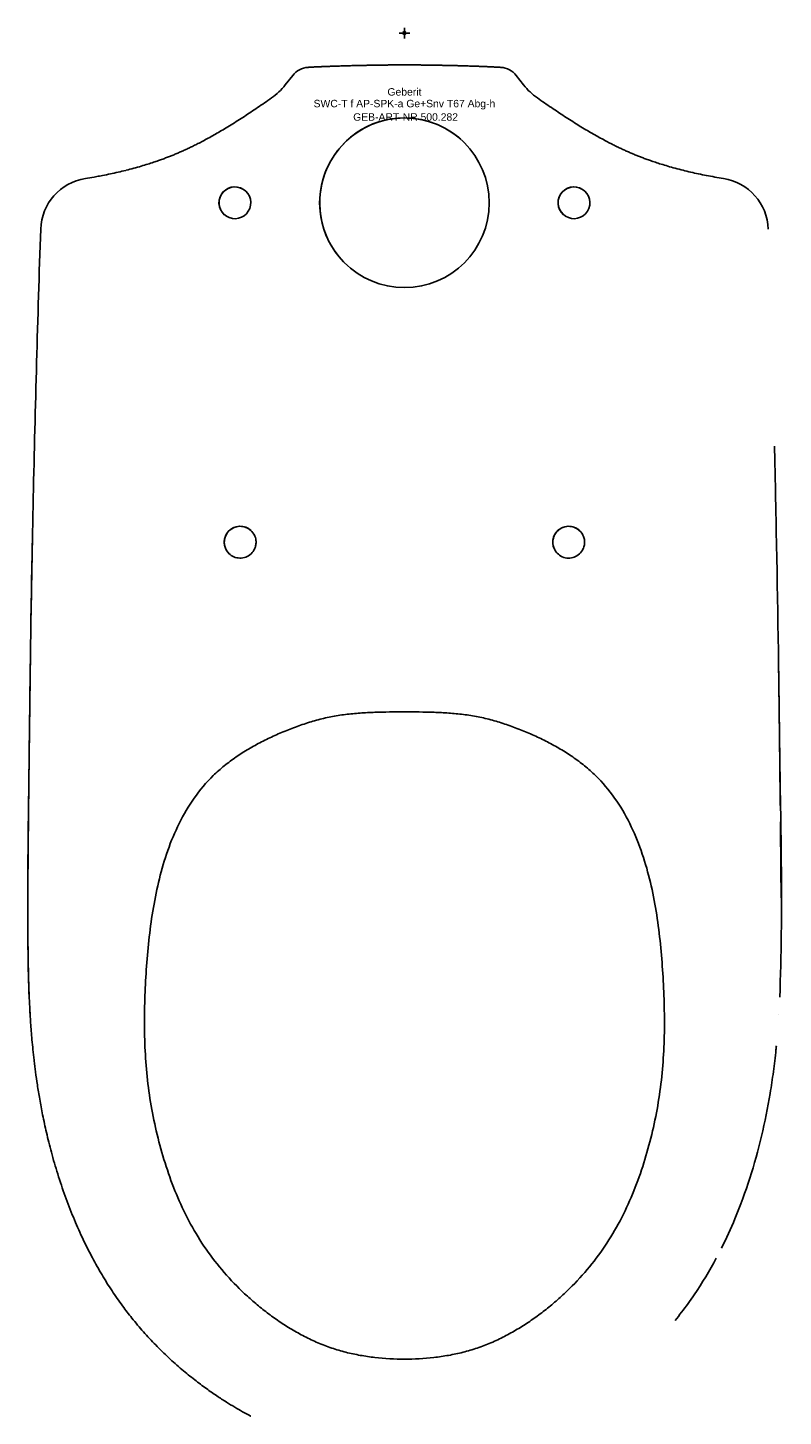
# Model space of a CAD drawing. Header units: millimetres. Extents: x -178 to 179, y -652 to 2.
import ezdxf
from ezdxf.enums import TextEntityAlignment as Align

# ---------------------------------------------------------------- set-up
doc = ezdxf.new("R2010")
doc.units = ezdxf.units.MM
doc.layers.get('0').update_dxf_attribs({"linetype": 'CONTINUOUS'})
for name, color, linetype, lineweight in [('Arbeitspunkt(DIN)', 7, 'CONTINUOUS', 25), ('GEB-ART-NR', 1, 'CONTINUOUS', 18), ('GEB-BEZUG', 2, 'CONTINUOUS', 25), ('GEB-TEXT', 5, 'CONTINUOUS', 18)]:
    doc.layers.add(name, color=color, linetype=linetype, lineweight=lineweight)
doc.layers.add('GEB-KONTUR-A', color=5, linetype='CONTINUOUS')
doc.styles.get("Standard").update_dxf_attribs({"font": 'arial.ttf'})

# ---------------------------------------------------------------- blocks, each defined once
blk = doc.blocks.new('Einfügepunkt')
at = {"layer": 'GEB-BEZUG'}
for p, q in [((-0.71, -0.71), (0.71, 0.71)), ((-0.71, 0.71), (0.71, -0.71))]:
    blk.add_line(p, q, dxfattribs=at)

msp = doc.modelspace()

# ---------------------------------------------------------------- linework, layer by layer
at = {"layer": 'Arbeitspunkt(DIN)', "ltscale": 25}
for q in [(-2.5, 0), (0, 2.5), (0, -2.5), (2.5, 0)]:
    msp.add_line((0, 0), q, dxfattribs=at)
at = {"layer": 'GEB-KONTUR-A', "ltscale": 25}
for p, q in [((-52.73, -19.99), (-56.23, -24.47)), ((56.23, -24.47), (52.73, -19.99))]:
    msp.add_line(p, q, dxfattribs=at)
for centre, radius, start, end in [((-44.85, -26.15), 10, 93.5383, 141.95296), ((44.85, -26.15), 10, 38.04704, 86.46178), ((-79.86, -5.98), 30, 304.84684, 321.95296), ((79.86, -5.98), 30, 218.04704, 235.1532), ((0, -80), 40, 90, 228.40001), ((0, -80), 40, 90, 270), ((0, -80), 40, 270, 90), ((0, -80), 40, 48.40005, 90), ((-146.62, -93.24), 25, 98.97772, 178.03558), ((146.62, -93.24), 25, 1.96442, 81.02232), ((-77.5, -240), 7.5, 48.4002, 228.39992), ((77.5, -240), 7.5, 48.4002, 228.39992)]:
    msp.add_arc(centre, radius, start, end, dxfattribs=at)
for centre, major_axis in [((-80, -80), (-7.01, 2.66)), ((80, -80), (2.66, 7.01))]:
    msp.add_ellipse(centre, major_axis=major_axis, ratio=1, dxfattribs=at)
for centre, major_axis, start_param, end_param in [((-80, -80), (-7.01, 2.66), 4.349354, 7.490943), ((80, -80), (2.66, 7.01), 5.920168, 9.061756)]:
    msp.add_ellipse(centre, major_axis=major_axis, ratio=1, start_param=start_param, end_param=end_param, dxfattribs=at)
for points, knots in [([(-45.47, -16.17), (-44.91, -16.13), (-44.33, -16.1), (-43.16, -16.03), (-42.58, -16), (-41.41, -15.94), (-40.82, -15.92), (-39.66, -15.86), (-39.07, -15.84), (-37.91, -15.79), (-37.32, -15.76), (-36.13, -15.71), (-35.52, -15.69), (-34.24, -15.64), (-33.57, -15.62), (-32.14, -15.57), (-31.38, -15.55), (-29.82, -15.5), (-29.01, -15.47), (-27.43, -15.43), (-26.67, -15.41), (-25.2, -15.37), (-24.5, -15.35), (-23.14, -15.32), (-22.48, -15.3), (-21.19, -15.27), (-20.55, -15.26), (-19.3, -15.23), (-18.69, -15.22), (-17.49, -15.2), (-16.91, -15.19), (-15.78, -15.17), (-15.24, -15.16), (-14.21, -15.14), (-13.73, -15.13), (-12.81, -15.12), (-12.38, -15.11), (-11.56, -15.1), (-11.17, -15.1), (-10.44, -15.09), (-10.1, -15.08), (-9.44, -15.07), (-9.13, -15.07), (-8.54, -15.06), (-8.26, -15.06), (-7.72, -15.05), (-7.46, -15.05), (-6.96, -15.04), (-6.71, -15.04), (-6.24, -15.04), (-6, -15.03), (-5.55, -15.03), (-5.33, -15.03), (-4.9, -15.02), (-4.69, -15.02), (-4.28, -15.02), (-4.09, -15.02), (-3.73, -15.01), (-3.56, -15.01), (-3.23, -15.01), (-3.08, -15.01), (-2.79, -15.01), (-2.66, -15.01), (-2.39, -15.01), (-2.27, -15.01), (-2.02, -15), (-1.89, -15), (-1.64, -15), (-1.52, -15), (-1.29, -15), (-1.18, -15), (-0.97, -15), (-0.87, -15), (-0.68, -15), (-0.6, -15), (-0.43, -15), (-0.36, -15), (-0.21, -15), (-0.14, -15), (-0.05, -15), (-0.02, -15), (0, -15)], [0.0000003, 0.0000003, 0.0000003, 0.0000003, 0.039703, 0.039703, 0.0780536, 0.0780536, 0.115081, 0.115081, 0.1508454, 0.1508454, 0.1859017, 0.1859017, 0.2216994, 0.2216994, 0.2603869, 0.2603869, 0.303689, 0.303689, 0.3493827, 0.3493827, 0.392476, 0.392476, 0.432043, 0.432043, 0.4695694, 0.4695694, 0.5060962, 0.5060962, 0.5419166, 0.5419166, 0.5766544, 0.5766544, 0.6095546, 0.6095546, 0.639807, 0.639807, 0.6673782, 0.6673782, 0.6926486, 0.6926486, 0.715889, 0.715889, 0.7373401, 0.7373401, 0.7573226, 0.7573226, 0.7762278, 0.7762278, 0.7945114, 0.7945114, 0.8125279, 0.8125279, 0.8303098, 0.8303098, 0.8476265, 0.8476265, 0.8641193, 0.8641193, 0.8794029, 0.8794029, 0.8933608, 0.8933608, 0.9063123, 0.9063123, 0.9188127, 0.9188127, 0.9314587, 0.9314587, 0.9444154, 0.9444154, 0.9567921, 0.9567921, 0.968075, 0.968075, 0.9784128, 0.9784128, 0.987938, 0.987938, 0.9967158, 0.9967158, 1, 1, 1, 1]), ([(45.47, -16.17), (44.89, -16.13), (43.73, -16.06), (41.98, -15.97), (40.23, -15.89), (38.48, -15.81), (36.71, -15.74), (34.84, -15.66), (32.81, -15.59), (30.57, -15.52), (28.24, -15.45), (25.97, -15.39), (23.85, -15.34), (21.85, -15.29), (19.94, -15.25), (18.11, -15.21), (16.37, -15.18), (14.76, -15.15), (13.3, -15.13), (11.99, -15.11), (10.83, -15.09), (9.79, -15.08), (8.85, -15.06), (8, -15.05), (7.22, -15.05), (6.48, -15.04), (5.79, -15.03), (5.12, -15.03), (4.5, -15.02), (3.92, -15.02), (3.41, -15.01), (2.95, -15.01), (2.53, -15.01), (2.14, -15), (1.77, -15), (1.41, -15), (1.08, -15), (0.78, -15), (0.52, -15), (0.29, -15), (0.12, -15), (0.02, -15), (0, -15)], [0, 0, 0, 0, 0.037909, 0.076258, 0.114713, 0.153021, 0.191529, 0.231674, 0.275811, 0.3259, 0.379242, 0.429716, 0.47596, 0.519532, 0.561496, 0.602058, 0.640683, 0.676487, 0.708634, 0.737201, 0.762709, 0.785547, 0.806062, 0.824652, 0.841754, 0.85782, 0.873177, 0.887851, 0.901661, 0.914359, 0.925714, 0.935728, 0.944707, 0.95308, 0.961252, 0.969305, 0.976688, 0.983149, 0.98884, 0.993887, 0.998366, 1, 1, 1, 1]), ([(-150.52, -68.55), (-149.16, -68.33), (-147.78, -68.1), (-145.99, -67.79), (-145.58, -67.72), (-144.27, -67.48), (-143.38, -67.31), (-141.23, -66.9), (-139.98, -66.64), (-137.52, -66.12), (-136.3, -65.85), (-133.87, -65.29), (-132.65, -65), (-131.39, -64.69), (-131.33, -64.67), (-130.1, -64.36), (-128.92, -64.06), (-126.56, -63.41), (-125.37, -63.08), (-123.15, -62.42), (-122.11, -62.11), (-120.18, -61.5), (-119.3, -61.21), (-117.64, -60.66), (-116.87, -60.4), (-115.42, -59.89), (-114.74, -59.65), (-113.44, -59.17), (-112.83, -58.94), (-111.62, -58.48), (-111.03, -58.25), (-109.86, -57.79), (-109.28, -57.56), (-108.12, -57.08), (-107.54, -56.83), (-106.38, -56.34), (-105.8, -56.09), (-104.65, -55.58), (-104.08, -55.32), (-102.93, -54.8), (-102.36, -54.53), (-101.19, -53.98), (-100.58, -53.69), (-99.32, -53.07), (-98.65, -52.74), (-97.23, -52.02), (-96.48, -51.64), (-94.89, -50.8), (-94.05, -50.36), (-92.32, -49.42), (-91.43, -48.93), (-89.61, -47.91), (-88.69, -47.38), (-86.78, -46.27), (-85.8, -45.7), (-83.79, -44.49), (-82.75, -43.86), (-80.68, -42.57), (-79.63, -41.92), (-77.56, -40.6), (-76.54, -39.94), (-74.49, -38.6), (-73.46, -37.92), (-71.4, -36.55), (-70.36, -35.85), (-68.23, -34.4), (-67.15, -33.66), (-64.95, -32.14), (-63.82, -31.37), (-62.72, -30.6)], [0.0000002, 0.0000002, 0.0000002, 0.0000002, 0.044139, 0.044139, 0.0573655, 0.0573655, 0.0859903, 0.0859903, 0.1257273, 0.1257273, 0.1643629, 0.1643629, 0.202877, 0.202877, 0.2045529, 0.2045529, 0.2419556, 0.2419556, 0.2795872, 0.2795872, 0.3127015, 0.3127015, 0.3411167, 0.3411167, 0.3657943, 0.3657943, 0.3876789, 0.3876789, 0.4077074, 0.4077074, 0.4268123, 0.4268123, 0.4457972, 0.4457972, 0.4648407, 0.4648407, 0.4838933, 0.4838933, 0.50285, 0.50285, 0.5219107, 0.5219107, 0.5420793, 0.5420793, 0.5644916, 0.5644916, 0.5901673, 0.5901673, 0.6188981, 0.6188981, 0.6497716, 0.6497716, 0.6823443, 0.6823443, 0.7171767, 0.7171767, 0.7544826, 0.7544826, 0.7928505, 0.7928505, 0.831232, 0.831232, 0.8702573, 0.8702573, 0.9108428, 0.9108428, 0.9539926, 0.9539926, 1, 1, 1, 1]), ([(150.52, -68.55), (149.15, -68.33), (146.46, -67.88), (142.53, -67.16), (138.76, -66.4), (135.08, -65.58), (131.41, -64.71), (127.78, -63.76), (124.33, -62.78), (121.22, -61.84), (118.52, -60.96), (116.19, -60.16), (114.12, -59.43), (112.23, -58.72), (110.44, -58.03), (108.7, -57.32), (106.95, -56.59), (105.22, -55.84), (103.5, -55.06), (101.76, -54.25), (99.92, -53.37), (97.9, -52.36), (95.64, -51.2), (93.15, -49.88), (90.5, -48.42), (87.7, -46.82), (84.76, -45.08), (81.71, -43.22), (78.61, -41.27), (75.52, -39.28), (72.43, -37.24), (69.28, -35.12), (66.04, -32.9), (63.84, -31.38), (62.72, -30.6)], [0, 0, 0, 0, 0.043055, 0.0843, 0.1238, 0.162485, 0.201293, 0.240884, 0.27919, 0.313029, 0.342152, 0.367503, 0.390029, 0.41068, 0.43041, 0.450041, 0.469742, 0.489451, 0.509056, 0.528758, 0.549588, 0.5727, 0.599122, 0.628602, 0.660159, 0.693291, 0.728499, 0.765905, 0.803989, 0.84163, 0.879367, 0.917963, 0.958176, 1, 1, 1, 1]), ([(-176.32, -284.92), (-175.98, -262.77), (-175.59, -240.8), (-174.66, -197.63), (-174.15, -176.44), (-172.98, -134.34), (-172.33, -113.44), (-171.61, -92.38)], [0, 0, 0, 0, 0.3425722, 0.3425722, 0.6745414, 0.6745414, 0.9999999, 0.9999999, 0.9999999, 0.9999999]), ([(175.45, -234.98), (175.42, -233.76), (175.4, -232.55), (175.38, -231.34), (175.13, -219.1), (174.86, -206.88), (174.57, -194.66)], [0.6072838, 0.6072838, 0.6072838, 0.6072838, 0.6173193, 0.6173193, 0.6173193, 0.718565, 0.718565, 0.718565, 0.718565]), ([(-177.03, -454.46), (-177.62, -440.53), (-177.71, -426.57), (-177.73, -391.72), (-177.43, -370.78), (-176.81, -317.32), (-176.37, -284.77), (-175.67, -246.49), (-175.56, -240.74), (-175.45, -235)], [0.805076, 0.805076, 0.805076, 0.805076, 4.992102, 4.992102, 11.268427, 11.268427, 21.034648, 21.034648, 22.758615, 22.758615, 22.758615, 22.758615]), ([(-175.72, -249.09), (-175.71, -248.77), (-175.71, -248.46), (-175.7, -248.14), (-175.62, -243.76), (-175.54, -239.38), (-175.45, -235)], [0.57657502, 0.57657502, 0.57657502, 0.57657502, 0.57913425, 0.57913425, 0.57913425, 0.61462966, 0.61462966, 0.61462966, 0.61462966]), ([(-70, -240), (-70, -239.44), (-70.06, -238.88), (-70.36, -237.58), (-70.65, -236.85), (-71.55, -235.32), (-72.23, -234.57), (-73.78, -233.42), (-74.62, -233.01), (-76.45, -232.51), (-77.42, -232.44), (-79.37, -232.67), (-80.32, -232.98), (-82.04, -233.95), (-82.8, -234.6), (-83.92, -236.04), (-84.32, -236.77), (-84.81, -238.19), (-84.94, -238.84), (-84.99, -239.67), (-85, -239.83), (-85, -240), (-85, -240.65), (-84.91, -241.3), (-84.54, -242.71), (-84.21, -243.45), (-83.22, -244.95), (-82.51, -245.67), (-80.91, -246.74), (-80.05, -247.11), (-78.19, -247.53), (-77.21, -247.56), (-75.28, -247.23), (-74.34, -246.87), (-72.67, -245.82), (-71.94, -245.13), (-70.91, -243.67), (-70.56, -242.94), (-70.13, -241.55), (-70.03, -240.9), (-70, -240.17), (-70, -240.08), (-70, -240)], [2.362379, 2.362379, 2.362379, 2.362379, 2.53096, 2.53096, 2.763272, 2.763272, 3.063842, 3.063842, 3.342387, 3.342387, 3.632042, 3.632042, 3.929819, 3.929819, 4.226451, 4.226451, 4.476293, 4.476293, 4.67542, 4.67542, 4.724749, 4.724749, 4.724749, 4.920934, 4.920934, 5.161916, 5.161916, 5.46024, 5.46024, 5.740031, 5.740031, 6.03131, 6.03131, 6.328979, 6.328979, 6.625476, 6.625476, 6.865908, 6.865908, 7.061961, 7.061961, 7.087128, 7.087128, 7.087128, 7.087128]), ([(85, -240), (85, -240.56), (84.94, -241.12), (84.64, -242.42), (84.35, -243.15), (83.45, -244.68), (82.77, -245.43), (81.22, -246.58), (80.38, -246.99), (78.55, -247.49), (77.58, -247.56), (75.64, -247.33), (74.68, -247.02), (72.96, -246.05), (72.2, -245.4), (71.08, -243.96), (70.68, -243.22), (70.19, -241.81), (70.06, -241.15), (70.01, -240.33), (70, -240.16), (70, -240), (70, -239.34), (70.09, -238.69), (70.46, -237.28), (70.79, -236.55), (71.78, -235.04), (72.49, -234.33), (74.09, -233.25), (74.95, -232.88), (76.81, -232.47), (77.79, -232.44), (79.73, -232.77), (80.66, -233.13), (82.34, -234.18), (83.06, -234.87), (84.09, -236.33), (84.45, -237.06), (84.87, -238.45), (84.97, -239.1), (85, -239.83), (85, -239.92), (85, -240)], [2.36238, 2.36238, 2.36238, 2.36238, 2.531031, 2.531031, 2.763137, 2.763137, 3.063704, 3.063704, 3.342279, 3.342279, 3.631983, 3.631983, 3.929756, 3.929756, 4.22638, 4.22638, 4.476299, 4.476299, 4.675448, 4.675448, 4.724749, 4.724749, 4.724749, 4.921088, 4.921088, 5.162346, 5.162346, 5.460671, 5.460671, 5.74044, 5.74044, 6.031682, 6.031682, 6.329355, 6.329355, 6.625859, 6.625859, 6.866156, 6.866156, 7.062152, 7.062152, 7.087129, 7.087129, 7.087129, 7.087129]), ([(175.45, -234.98), (176.11, -268.29), (176.6, -301.62), (177.5, -374.79), (178.72, -414.71), (177.05, -454.51)], [0, 0, 0, 0, 10.00038, 10.00038, 21.956838, 21.956838, 21.956838, 21.956838]), ([(-72.5, -652), (-72.58, -651.96), (-72.66, -651.92), (-72.73, -651.87), (-73.94, -651.23), (-75.15, -650.57), (-76.35, -649.89), (-77.58, -649.2), (-78.8, -648.49), (-80.02, -647.77), (-81.36, -646.97), (-82.69, -646.15), (-84.02, -645.32), (-85.52, -644.37), (-87.01, -643.4), (-88.5, -642.41), (-90.16, -641.29), (-91.81, -640.14), (-93.45, -638.96), (-95.3, -637.64), (-97.13, -636.27), (-98.94, -634.86), (-100.98, -633.27), (-102.99, -631.64), (-104.98, -629.95), (-107.1, -628.16), (-109.18, -626.3), (-111.24, -624.39), (-113.31, -622.46), (-115.35, -620.47), (-117.35, -618.42), (-119.32, -616.4), (-121.26, -614.32), (-123.15, -612.18), (-125.01, -610.09), (-126.82, -607.94), (-128.59, -605.73), (-130.1, -603.86), (-131.57, -601.95), (-133, -600), (-133.23, -599.69), (-133.46, -599.37), (-133.69, -599.06), (-135.35, -596.76), (-136.97, -594.41), (-138.54, -592.01), (-140.16, -589.53), (-141.73, -587), (-143.25, -584.42), (-144.81, -581.76), (-146.32, -579.05), (-147.78, -576.28), (-149.28, -573.43), (-150.72, -570.52), (-152.11, -567.56), (-153.54, -564.51), (-154.9, -561.4), (-156.21, -558.24), (-157.56, -554.98), (-158.84, -551.67), (-160.06, -548.3), (-161.3, -544.85), (-162.48, -541.35), (-163.59, -537.8), (-164.65, -534.41), (-165.65, -530.97), (-166.58, -527.5), (-167.4, -524.44), (-168.18, -521.34), (-168.9, -518.22), (-169.54, -515.48), (-170.13, -512.72), (-170.69, -509.93), (-171.19, -507.47), (-171.66, -504.98), (-172.1, -502.49), (-172.48, -500.26), (-172.85, -498.02), (-173.19, -495.77), (-173.5, -493.75), (-173.79, -491.72), (-174.06, -489.69), (-174.29, -487.96), (-174.5, -486.22), (-174.71, -484.48), (-174.72, -484.37), (-174.73, -484.26), (-174.74, -484.16), (-174.94, -482.49), (-175.12, -480.81), (-175.29, -479.13), (-175.44, -477.62), (-175.59, -476.1), (-175.72, -474.58), (-175.85, -473.2), (-175.96, -471.83), (-176.07, -470.44), (-176.17, -469.16), (-176.27, -467.87), (-176.35, -466.58), (-176.44, -465.32), (-176.52, -464.05), (-176.6, -462.79), (-176.68, -461.5), (-176.75, -460.22), (-176.81, -458.93), (-176.88, -457.64), (-176.94, -456.34), (-177, -455.04), (-177.05, -453.78), (-177.1, -452.51), (-177.15, -451.24), (-177.19, -450.02), (-177.23, -448.8), (-177.27, -447.57), (-177.3, -446.34), (-177.34, -445.11), (-177.37, -443.87), (-177.4, -442.56), (-177.43, -441.26), (-177.45, -439.95), (-177.48, -438.59), (-177.51, -437.24), (-177.53, -435.89), (-177.55, -434.55), (-177.57, -433.21), (-177.58, -431.87), (-177.6, -430.56), (-177.62, -429.25), (-177.63, -427.94), (-177.64, -426.61), (-177.65, -425.28), (-177.66, -423.96), (-177.67, -422.54), (-177.68, -421.13), (-177.68, -419.71), (-177.69, -418.16), (-177.69, -416.6), (-177.69, -415.05), (-177.7, -413.35), (-177.7, -411.65), (-177.69, -409.95), (-177.69, -408.08), (-177.68, -406.23), (-177.68, -404.37), (-177.67, -402.35), (-177.66, -400.34), (-177.64, -398.33), (-177.63, -396.13), (-177.61, -393.94), (-177.59, -391.76), (-177.57, -389.37), (-177.55, -386.99), (-177.53, -384.6), (-177.5, -382.01), (-177.48, -379.43), (-177.45, -376.85), (-177.42, -374.04), (-177.39, -371.23), (-177.36, -368.43), (-177.33, -365.38), (-177.3, -362.33), (-177.27, -359.29), (-177.23, -355.97), (-177.2, -352.66), (-177.16, -349.36), (-177.12, -345.75), (-177.08, -342.15), (-177.03, -338.55), (-176.99, -334.63), (-176.94, -330.71), (-176.89, -326.8), (-176.84, -322.51), (-176.79, -318.24), (-176.73, -313.98), (-176.67, -309.31), (-176.61, -304.65), (-176.54, -300), (-176.47, -294.96), (-176.4, -289.94), (-176.32, -284.92)], [0.1807581, 0.1807581, 0.1807581, 0.1807581, 0.1813999, 0.1813999, 0.1813999, 0.191345, 0.191345, 0.191345, 0.2014876, 0.2014876, 0.2014876, 0.2126449, 0.2126449, 0.2126449, 0.225211, 0.225211, 0.225211, 0.2393133, 0.2393133, 0.2393133, 0.2551666, 0.2551666, 0.2551666, 0.272985, 0.272985, 0.272985, 0.2919551, 0.2919551, 0.2919551, 0.3110992, 0.3110992, 0.3110992, 0.3299957, 0.3299957, 0.3299957, 0.3485376, 0.3485376, 0.3485376, 0.3642997, 0.3642997, 0.3642997, 0.3668254, 0.3668254, 0.3668254, 0.3852723, 0.3852723, 0.3852723, 0.4042834, 0.4042834, 0.4042834, 0.4238891, 0.4238891, 0.4238891, 0.4441365, 0.4441365, 0.4441365, 0.4650524, 0.4650524, 0.4650524, 0.4866744, 0.4866744, 0.4866744, 0.5088967, 0.5088967, 0.5088967, 0.5301197, 0.5301197, 0.5301197, 0.5488543, 0.5488543, 0.5488543, 0.5653095, 0.5653095, 0.5653095, 0.5798965, 0.5798965, 0.5798965, 0.5928963, 0.5928963, 0.5928963, 0.6045709, 0.6045709, 0.6045709, 0.614511, 0.614511, 0.614511, 0.615113, 0.615113, 0.615113, 0.6246427, 0.6246427, 0.6246427, 0.6332465, 0.6332465, 0.6332465, 0.6410428, 0.6410428, 0.6410428, 0.6483092, 0.6483092, 0.6483092, 0.6554366, 0.6554366, 0.6554366, 0.6626621, 0.6626621, 0.6626621, 0.6699538, 0.6699538, 0.6699538, 0.6770875, 0.6770875, 0.6770875, 0.6839587, 0.6839587, 0.6839587, 0.6909016, 0.6909016, 0.6909016, 0.6982797, 0.6982797, 0.6982797, 0.705924, 0.705924, 0.705924, 0.7134983, 0.7134983, 0.7134983, 0.7209304, 0.7209304, 0.7209304, 0.7284613, 0.7284613, 0.7284613, 0.7365233, 0.7365233, 0.7365233, 0.7453798, 0.7453798, 0.7453798, 0.7551165, 0.7551165, 0.7551165, 0.7657732, 0.7657732, 0.7657732, 0.7773544, 0.7773544, 0.7773544, 0.7899775, 0.7899775, 0.7899775, 0.8037731, 0.8037731, 0.8037731, 0.818778, 0.818778, 0.818778, 0.8351194, 0.8351194, 0.8351194, 0.8529351, 0.8529351, 0.8529351, 0.872359, 0.872359, 0.872359, 0.8935735, 0.8935735, 0.8935735, 0.9167497, 0.9167497, 0.9167497, 0.9421277, 0.9421277, 0.9421277, 0.9698947, 0.9698947, 0.9698947, 1, 1, 1, 1]), ([(177.32, -364.11), (177.31, -363.73), (177.31, -363.35), (177.26, -358.22), (177.2, -353.48), (177.05, -339.23), (176.93, -329.75), (176.69, -310.79), (176.56, -301.32), (176.42, -291.88)], [0.2563287, 0.2563287, 0.2563287, 0.2563287, 0.2593677, 0.2593677, 0.2973572, 0.2973572, 0.3739336, 0.3739336, 0.451199, 0.451199, 0.451199, 0.451199]), ([(0, -319.97), (-4.65, -319.97), (-11.63, -320.03), (-20.92, -320.48), (-27.86, -321.14), (-34.75, -322.23), (-41.55, -323.84), (-48.2, -325.92), (-54.74, -328.34), (-61.17, -331.05), (-67.45, -334.07), (-73.56, -337.43), (-79.44, -341.17), (-85.04, -345.32), (-92, -351.48), (-99.51, -360.38), (-106.57, -372.41), (-111.9, -385.27), (-115.81, -398.62), (-118.59, -412.24), (-120.51, -426.01), (-121.75, -439.85), (-122.5, -453.72), (-122.76, -467.61), (-122.38, -481.49), (-121.17, -495.34), (-119.03, -509.07), (-115.95, -522.63), (-112.03, -535.97), (-107.12, -548.98), (-101.1, -561.52), (-93.8, -573.39), (-85.25, -584.39), (-77.17, -592.74), (-70.22, -598.9), (-64.79, -603.26), (-59.14, -607.33), (-53.26, -611.08), (-47.17, -614.47), (-40.86, -617.44), (-34.35, -619.95), (-27.66, -621.92), (-20.83, -623.37), (-11.62, -624.71), (-4.65, -625.12), (0, -625.12)], [0, 0, 0, 0, 0.03125, 0.046875, 0.0625, 0.078125, 0.09375, 0.109375, 0.125, 0.140625, 0.15625, 0.171875, 0.1875, 0.203125, 0.21875, 0.25, 0.28125, 0.3125, 0.34375, 0.375, 0.40625, 0.4375, 0.46875, 0.5, 0.53125, 0.5625, 0.59375, 0.625, 0.65625, 0.6875, 0.71875, 0.75, 0.78125, 0.8125, 0.828125, 0.84375, 0.859375, 0.875, 0.890625, 0.90625, 0.921875, 0.9375, 0.953125, 0.96875, 1, 1, 1, 1]), ([(0, -319.97), (4.65, -319.97), (11.63, -320.03), (20.92, -320.48), (27.86, -321.14), (34.76, -322.23), (41.55, -323.84), (48.2, -325.92), (54.74, -328.34), (61.17, -331.05), (67.45, -334.07), (73.56, -337.43), (79.44, -341.17), (85.04, -345.32), (92, -351.48), (99.51, -360.38), (106.57, -372.41), (111.9, -385.27), (115.81, -398.62), (118.59, -412.24), (120.51, -426.01), (121.75, -439.85), (122.5, -453.72), (122.76, -467.61), (122.38, -481.49), (121.17, -495.34), (119.03, -509.07), (115.95, -522.63), (112.03, -535.97), (107.12, -548.98), (101.1, -561.52), (93.8, -573.39), (85.25, -584.39), (77.17, -592.74), (70.22, -598.9), (64.79, -603.26), (59.14, -607.33), (53.26, -611.08), (47.17, -614.47), (40.86, -617.44), (34.35, -619.95), (27.66, -621.92), (20.83, -623.37), (11.62, -624.71), (4.65, -625.12), (0, -625.12)], [0, 0, 0, 0, 0.03125, 0.046875, 0.0625, 0.078125, 0.09375, 0.109375, 0.125, 0.140625, 0.15625, 0.171875, 0.1875, 0.203125, 0.21875, 0.25, 0.28125, 0.3125, 0.34375, 0.375, 0.40625, 0.4375, 0.46875, 0.5, 0.53125, 0.5625, 0.59375, 0.625, 0.65625, 0.6875, 0.71875, 0.75, 0.78125, 0.8125, 0.828125, 0.84375, 0.859375, 0.875, 0.890625, 0.90625, 0.921875, 0.9375, 0.953125, 0.96875, 1, 1, 1, 1]), ([(177.69, -407.62), (177.69, -406.96), (177.68, -406.3), (177.65, -396.59), (177.56, -387.61), (177.46, -378.19), (177.46, -377.69), (177.44, -375.41), (177.42, -373.62), (177.4, -371.84)], [0.14156294, 0.14156294, 0.14156294, 0.14156294, 0.14676198, 0.14676198, 0.21765271, 0.21765271, 0.22159709, 0.22159709, 0.2357892, 0.2357892, 0.2357892, 0.2357892]), ([(175.46, -477.42), (175.4, -478.04), (175.17, -480.37), (174.73, -484.43), (173.87, -491.29), (172.1, -503.23), (168.72, -520.08), (163.23, -539.86), (156.79, -557.45), (151.85, -568.25), (149.57, -572.79)], [0.0165861, 0.0165861, 0.0165861, 0.0165861, 0.0227859, 0.0402361, 0.0576864, 0.0925869, 0.1623879, 0.2321889, 0.3019899, 0.3541815, 0.3541815, 0.3541815, 0.3541815]), ([(147.15, -577.47), (143.97, -583.41), (138.75, -592.1), (131.86, -601.63), (128.73, -605.57), (127.68, -606.85)], [0.3722437, 0.3722437, 0.3722437, 0.3722437, 0.4415919, 0.4764924, 0.4935848, 0.4935848, 0.4935848, 0.4935848])]:
    msp.add_open_spline(points, degree=3, knots=knots, dxfattribs=at)
for points in [[(-176.42, -291.88), (-176.41, -290.84), (-176.39, -289.8), (-176.38, -288.76)], [(-176.62, -462.5), (-176.69, -461.34), (-176.75, -460.18), (-176.81, -459.02)], [(-176.62, -462.5), (-176.62, -462.5), (-176.62, -462.5), (-176.62, -462.5)], [(176.62, -462.5), (176.62, -462.5), (176.62, -462.5), (176.62, -462.5)]]:
    msp.add_open_spline(points, degree=3, dxfattribs=at)

# ---------------------------------------------------------------- block references
at = {"ltscale": 25}
msp.add_blockref('Einfügepunkt', (0, 0), dxfattribs=at)

# ---------------------------------------------------------------- texts
at = {"layer": 'GEB-ART-NR'}
msp.add_text('GEB-ART-NR 500.282', height=3.5, dxfattribs=at).set_placement((0.55, -41.31), align=Align.CENTER)
at = {"layer": 'GEB-TEXT'}
for s, p in [('Geberit', (0, -29.47)), ('SWC-T f AP-SPK-a Ge+Snv T67 Abg-h', (0, -34.97))]:
    msp.add_text(s, height=3.5, dxfattribs=at).set_placement(p, align=Align.CENTER)

doc.saveas('drawing.dxf')
